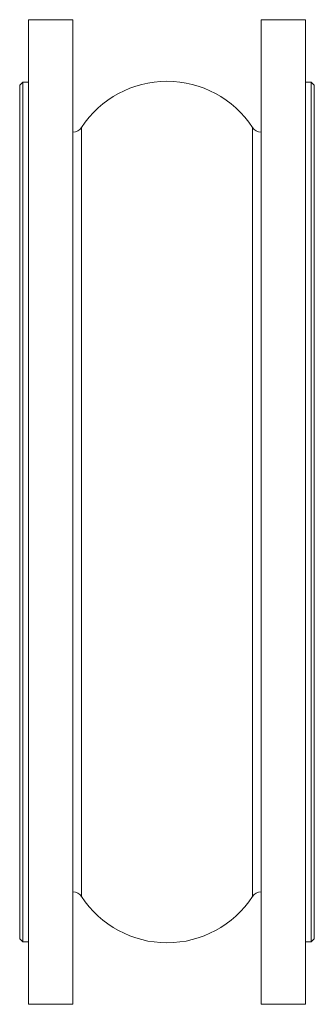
# Model space of a CAD drawing. Header units: millimetres. Extents: x 112 to 312, y -185 to 485.
import ezdxf

# ---------------------------------------------------------------- set-up
doc = ezdxf.new("R2010")
doc.units = ezdxf.units.MM

msp = doc.modelspace()

# ---------------------------------------------------------------- linework, layer by layer
at = {"color": 7, "linetype": 'Continuous', "lineweight": 15}
for p, q in [((147.64, 484.97), (117.64, 484.97)), ((117.64, 149.97), (117.64, 484.97)), ((147.64, 149.97), (147.64, 484.97)), ((305.64, 484.97), (275.64, 484.97)), ((275.64, 149.97), (275.64, 484.97)), ((305.64, 149.97), (305.64, 484.97)), ((113.64, 442.47), (111.64, 440.47)), ((117.64, 442.47), (113.64, 442.47)), ((113.64, 442.47), (113.64, -142.53)), ((309.64, 442.47), (305.64, 442.47)), ((311.64, 440.47), (309.64, 442.47)), ((309.64, 149.97), (309.64, 442.47)), ((111.64, -140.53), (111.64, 440.47)), ((311.64, 440.47), (311.64, 149.97)), ((117.64, -185.03), (117.64, 149.97)), ((147.64, -185.03), (147.64, 149.97)), ((275.64, -185.03), (275.64, 149.97)), ((305.64, -185.03), (305.64, 149.97)), ((309.64, -142.53), (309.64, 149.97)), ((311.64, 149.97), (311.64, -140.53)), ((111.64, -140.53), (113.64, -142.53)), ((309.64, -142.53), (311.64, -140.53)), ((113.64, -142.53), (117.64, -142.53)), ((305.64, -142.53), (309.64, -142.53)), ((117.64, -185.03), (147.64, -185.03)), ((275.64, -185.03), (305.64, -185.03))]:
    msp.add_line(p, q, dxfattribs=at)
at = {"color": 8, "linetype": 'Continuous', "lineweight": 15}
for p, q in [((153.64, 149.97), (153.64, 411.72)), ((269.65, 149.97), (269.65, 411.72)), ((153.64, -111.77), (153.64, 149.97)), ((269.65, -111.77), (269.65, 149.97))]:
    msp.add_line(p, q, dxfattribs=at)
at = {"color": 7, "linetype": 'Continuous', "lineweight": 15}
for centre, radius, start, end in [((211.64, 373.83), 69.28, 33.14966, 146.85034), ((147.64, 415.63), 7.16, 270, 326.85034), ((275.64, 415.63), 7.16, 213.14966, 270), ((147.64, -115.69), 7.16, 33.14966, 90), ((211.64, -73.89), 69.28, 213.14966, 326.85034), ((275.64, -115.69), 7.16, 90, 146.85034)]:
    msp.add_arc(centre, radius, start, end, dxfattribs=at)

doc.saveas('drawing.dxf')
